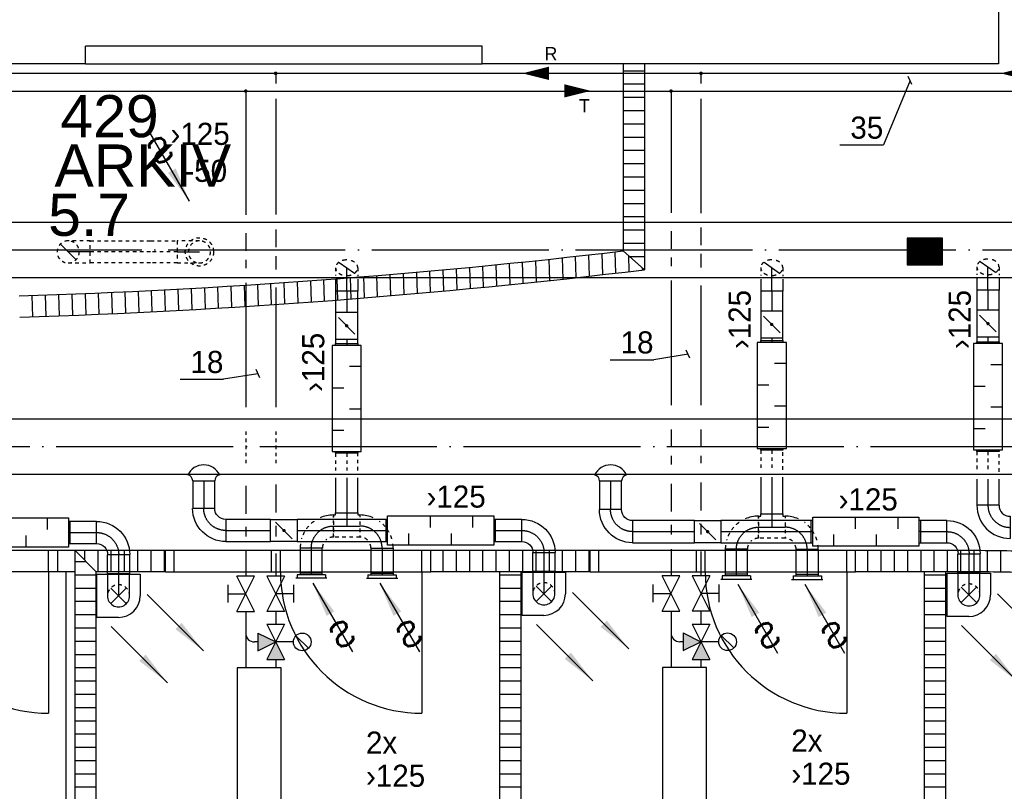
# Model space of a CAD drawing. Header units: millimetres. Extents: x 0 to 83130, y 0 to 53088.
# Tile 75 of 105: x 50433 to 55995, y 9501 to 13864. Entities that reach past the tile are written whole.
import ezdxf
from ezdxf.enums import TextEntityAlignment as Align

# ---------------------------------------------------------------- set-up
doc = ezdxf.new("R2010")
doc.units = ezdxf.units.MM
doc.header["$LTSCALE"] = 50
doc.header["$MEASUREMENT"] = 0
doc.header["$PDMODE"] = 1
for name, pattern in [('2V-CENT', [23, 20, -1.5, 0, -1.5]), ('DASHED_2', [3, 2, -1]), ('V-GOMD', [0.8, 0.4, -0.4]), ('V-KU', [2, 1, 1]), ('V-V', [2, 1, 1])]:
    doc.linetypes.add(name, pattern=pattern)
doc.layers.get('0').update_dxf_attribs({"linetype": 'CONTINUOUS'})
for name, color, linetype in [('20604A200D001$0$832 Rominfo', 7, 'CONTINUOUS'), ('20604A200D001$0$A12-HEL4', 251, 'CONTINUOUS'), ('20604A200D001$0$A24-HEL1', 251, 'CONTINUOUS'), ('20604A200D001$0$A24-HEL2', 251, 'CONTINUOUS'), ('20604A200D001$0$A24-HEL3', 251, 'CONTINUOUS'), ('20604A200D001$0$A24-SKR1', 251, 'CONTINUOUS'), ('V060-', 3, 'CONTINUOUS'), ('V070-', 3, 'CONTINUOUS'), ('V071-', 1, 'CONTINUOUS'), ('V110', 1, 'CONTINUOUS'), ('V110-', 6, 'CONTINUOUS'), ('V111-', 1, 'CONTINUOUS'), ('xref', 7, 'CONTINUOUS')]:
    doc.layers.add(name, color=color, linetype=linetype)
doc.styles.add('20604A200D001$0$Arial', font='arial.ttf', dxfattribs={"height": 238.125})
doc.styles.add('FISO', font='fiso')
doc.styles.add('ISO', font='ISO')
doc.styles.add('SIMPLEX', font='SIMPLEX')

# ---------------------------------------------------------------- blocks, each defined once
blk = doc.blocks.new('KSP_P', base_point=(16239.5, 22597.5))
at = {"color": 0, "linetype": 'ByBlock'}
for p, q in [((16240, 22598), (16239, 22598)), ((16239, 22598), (16239, 22597)), ((16240, 22597), (16240, 22598)), ((16239, 22597), (16240, 22597))]:
    blk.add_line(p, q, dxfattribs=at)
blk = doc.blocks.new('2SP_P', base_point=(16239.5, 22597.5))
for p in [(16239, 22597.5), (16240, 22597.5)]:
    blk.add_point(p)
at = {"color": 0, "linetype": 'ByBlock'}
blk.add_blockref('KSP_P', (16239.5, 22597.5), dxfattribs=at)
at = {"style": 'SIMPLEX', "flags": 3}
blk.add_attdef('0', (16239.5, 22597.5), '', height=1, dxfattribs=at)
blk = doc.blocks.new('CBOJ45_N', base_point=(16234.561, 22609))
at = {"color": 0, "linetype": 'ByBlock'}
blk.add_line((16233.5, 22609), (16234.561, 22609), dxfattribs=at)
blk = doc.blocks.new('FLCG45', base_point=(6, 3))
at = {"color": 1, "linetype": 'V-GOMD'}
blk.add_line((5.756, 2.654), (6.244, 3.346), dxfattribs=at)
blk = doc.blocks.new('SPJALL', base_point=(16229, 22594))
at = {"color": 1}
blk.add_line((16228.625, 22593.625), (16229.375, 22594.375), dxfattribs=at)
at = {"color": 1, "const_width": 0.075}
blk.add_lwpolyline([(16229, 22594.0375, -1), (16229, 22593.9625, -1), (16229, 22594.0375, -1)], format="xyb", dxfattribs=at)
blk = doc.blocks.new('C3A', base_point=(16246, 22590.5))
at = {"color": 0, "linetype": 'ByBlock'}
blk.add_line((16247, 22590.5), (16246, 22590.5), dxfattribs=at)
blk = doc.blocks.new('K3A', base_point=(16246, 22590.5))
at = {"color": 0, "linetype": 'ByBlock'}
for p, q in [((16246, 22591), (16247, 22591)), ((16247, 22591), (16247, 22590)), ((16247, 22590), (16246, 22590))]:
    blk.add_line(p, q, dxfattribs=at)
blk = doc.blocks.new('33A', base_point=(16246, 22590.5))
blk.add_point((16247, 22590.5))
at = {"color": 0, "linetype": 'ByBlock'}
blk.add_blockref('K3A', (16246, 22590.5), dxfattribs=at)
at = {"color": 1, "linetype": '2V-CENT'}
blk.add_blockref('C3A', (16246, 22590.5), dxfattribs=at)
at = {"style": 'SIMPLEX', "flags": 3}
blk.add_attdef('0', (16246, 22590.5), '', height=1, dxfattribs=at)
blk = doc.blocks.new('CBOJ90_PB', base_point=(86107, 31352))
at = {"color": 0, "linetype": 'ByBlock'}
blk.add_arc((86106, 31353), 1, 270, 360, dxfattribs=at)
blk = doc.blocks.new('KBOJ90_PB', base_point=(86107, 31352))
at = {"color": 0, "linetype": 'ByBlock'}
for p, q in [((86106.5, 31353), (86107.5, 31353)), ((86106, 31352.5), (86106, 31351.5))]:
    blk.add_line(p, q, dxfattribs=at)
for radius in [1.5, 0.5]:
    blk.add_arc((86106, 31353), radius, 270, 360, dxfattribs=at)
blk = doc.blocks.new('3BOJ90_PB', base_point=(86107, 31352))
for p in [(86107, 31353), (86106, 31352)]:
    blk.add_point(p)
at = {"color": 1, "linetype": '2V-CENT'}
blk.add_blockref('CBOJ90_PB', (86107, 31352), dxfattribs=at)
at = {"color": 0, "linetype": 'ByBlock'}
blk.add_blockref('KBOJ90_PB', (86107, 31352), dxfattribs=at)
at = {"style": 'ISO', "flags": 3}
blk.add_attdef('0', (86107, 31352), '', height=1, dxfattribs=at)
blk = doc.blocks.new('LD_P')
for p, q in [((-0.5, 0.5), (-0.5, -0.5)), ((0.5, 0.5), (-0.5, 0.5)), ((0.5, -0.5), (0.5, 0.5)), ((-0.5, -0.5), (0.5, -0.5))]:
    blk.add_line(p, q)
at = {"color": 1}
for p, q in [((-0.3, 0.5), (-0.3, 0.1)), ((0.1, 0.5), (0.1, 0.1)), ((-0.1, -0.5), (-0.1, -0.1)), ((0.3, -0.5), (0.3, -0.1))]:
    blk.add_line(p, q, dxfattribs=at)
blk = doc.blocks.new('V420', base_point=(455, 404.5))
blk.add_line((455, 404.5), (464, 404.5))
blk.add_solid([(455, 404.5), (459, 405), (459, 404)])
blk = doc.blocks.new('V421', base_point=(455.5, 404.5))
at = {"rotation": 180}
blk.add_blockref('V420', (464.5, 404.5), dxfattribs=at)
blk = doc.blocks.new('TLCG90', base_point=(0, 5))
at = {"color": 1, "linetype": 'V-GOMD'}
for p, q in [((-0.346, 5.346), (0.346, 4.654)), ((-0.346, 4.654), (0.346, 5.346))]:
    blk.add_line(p, q, dxfattribs=at)
blk = doc.blocks.new('CBOJ90_NB', base_point=(86107.402, 31352.24))
at = {"color": 0, "linetype": 'ByBlock'}
blk.add_line((86106.402, 31352.24), (86107.402, 31352.24), dxfattribs=at)
blk = doc.blocks.new('V422', base_point=(16230, 22585))
blk.add_blockref('V420', (16230, 22585))
at = {"style": 'SIMPLEX'}
blk.add_text('s', height=4, rotation=90, dxfattribs=at).set_placement((16238, 22585), align=Align.CENTER)
blk = doc.blocks.new('VAGG_P', base_point=(16250.5, 22586.5))
for p, q in [((16250, 22587.5), (16251, 22587.5)), ((16250, 22587.5), (16250, 22586.5)), ((16251, 22587.5), (16251, 22586.5))]:
    blk.add_line(p, q)
at = {"color": 6}
blk.add_line((16249.95, 22586.5), (16251.05, 22586.5), dxfattribs=at)
blk = doc.blocks.new('CTK_P', base_point=(16236.144, 22620.378))
at = {"color": 0, "linetype": 'ByBlock'}
for p, q in [((16236.144, 22620.978), (16236.144, 22620.378)), ((16235.544, 22620.378), (16236.744, 22620.378))]:
    blk.add_line(p, q, dxfattribs=at)
blk = doc.blocks.new('FLCG90', base_point=(0, 3))
at = {"color": 1, "linetype": 'V-GOMD'}
blk.add_line((-0.346, 2.654), (0.346, 3.346), dxfattribs=at)
blk = doc.blocks.new('*X123')
at = {"color": 0}
for p, q in [((52042, 22945), (52338, 23241)), ((52042, 22954), (52329, 23241)), ((52042, 22963), (52320, 23241)), ((52042, 22971), (52312, 23241)), ((52042, 22980), (52303, 23241)), ((52042, 22989), (52294, 23241)), ((52042, 22998), (52285, 23241)), ((52042, 23007), (52276, 23241)), ((52042, 23016), (52267, 23241)), ((52042, 23024), (52259, 23241)), ((52042, 23033), (52250, 23241)), ((52042, 23042), (52241, 23241)), ((52042, 23051), (52232, 23241)), ((52042, 23060), (52223, 23241)), ((52042, 23069), (52214, 23241)), ((52042, 23077), (52205, 23241)), ((52042, 23086), (52197, 23241)), ((52042, 23095), (52188, 23241)), ((52042, 23104), (52179, 23241)), ((52042, 23113), (52170, 23241)), ((52042, 23122), (52161, 23241)), ((52042, 23130), (52152, 23241)), ((52042, 23139), (52144, 23241)), ((52042, 23148), (52135, 23241)), ((52042, 23157), (52126, 23241)), ((52042, 23166), (52117, 23241)), ((52042, 23175), (52108, 23241)), ((52042, 23183), (52099, 23241)), ((52042, 23192), (52091, 23241)), ((52042, 23201), (52082, 23241)), ((52042, 23210), (52073, 23241)), ((52042, 23219), (52064, 23241)), ((52042, 23228), (52055, 23241)), ((52042, 23237), (52046, 23241)), ((52047, 22941), (52347, 23241)), ((52056, 22941), (52356, 23241)), ((52065, 22941), (52365, 23241)), ((52073, 22941), (52373, 23241)), ((52082, 22941), (52382, 23241)), ((52091, 22941), (52391, 23241)), ((52100, 22941), (52400, 23241)), ((52109, 22941), (52409, 23241)), ((52118, 22941), (52418, 23241)), ((52126, 22941), (52426, 23241)), ((52135, 22941), (52435, 23241)), ((52144, 22941), (52442, 23239)), ((52153, 22941), (52442, 23230)), ((52162, 22941), (52442, 23221)), ((52171, 22941), (52442, 23212)), ((52179, 22941), (52442, 23203)), ((52188, 22941), (52442, 23195)), ((52197, 22941), (52442, 23186)), ((52206, 22941), (52442, 23177)), ((52215, 22941), (52442, 23168)), ((52224, 22941), (52442, 23159)), ((52233, 22941), (52442, 23150)), ((52241, 22941), (52442, 23142)), ((52250, 22941), (52442, 23133)), ((52259, 22941), (52442, 23124)), ((52268, 22941), (52442, 23115)), ((52277, 22941), (52442, 23106)), ((52286, 22941), (52442, 23097)), ((52294, 22941), (52442, 23089)), ((52303, 22941), (52442, 23080)), ((52312, 22941), (52442, 23071)), ((52321, 22941), (52442, 23062)), ((52330, 22941), (52442, 23053)), ((52339, 22941), (52442, 23044)), ((52347, 22941), (52442, 23035)), ((52356, 22941), (52442, 23027)), ((52365, 22941), (52442, 23018)), ((52374, 22941), (52442, 23009)), ((52383, 22941), (52442, 23000)), ((52392, 22941), (52442, 22991)), ((52400, 22941), (52442, 22982)), ((52409, 22941), (52442, 22974)), ((52418, 22941), (52442, 22965)), ((52427, 22941), (52442, 22956)), ((52436, 22941), (52442, 22947))]:
    blk.add_line(p, q, dxfattribs=at)
blk = doc.blocks.new('20604A200D001')
at = {"layer": '20604A200D001$0$A12-HEL4', "color": 7}
for points in [[(71432.3, 14153), (71432.3, 11283)], [(68514.5, 11383), (66274.5, 11383)], [(66274.5, 11283), (66274.5, 11383)], [(68514.5, 11283), (68514.5, 11383)], [(66274.5, 11283), (64994.5, 11283)], [(71432.3, 11283), (68514.5, 11283)]]:
    blk.add_lwpolyline(points, dxfattribs=at)
at = {"layer": '20604A200D001$0$A24-HEL1', "color": 7}
for points in [[(66215, 8531.4), (58594.5, 8531.4)], [(66065, 8411.4), (66065, 8531.4)], [(66115, 8531.4), (66115, 8411.4)], [(67325, 8531.4), (66725, 8531.4)], [(66775, 8411.4), (66775, 8531.4)], [(68225, 8531.4), (67325, 8531.4)], [(67325, 8411.4), (67325, 8531.4)], [(67375, 8411.4), (67375, 8531.4)], [(68175, 8411.4), (68175, 8531.4)], [(69725, 8531.4), (69125, 8531.4)], [(69175, 8411.4), (69175, 8531.4)], [(70625, 8531.4), (69725, 8531.4)], [(69725, 8411.4), (69725, 8531.4)], [(69775, 8411.4), (69775, 8531.4)], [(70575, 8411.4), (70575, 8531.4)], [(66215, 8411.4), (58594.5, 8411.4)], [(66065, 8411.4), (66065, 7611.4)], [(66165, 4443), (66165, 8411.4)], [(66725, 8411.4), (67325, 8411.4)], [(67325, 8411.4), (68225, 8411.4)], [(68175, 8411.4), (68175, 7611.4)], [(69125, 8411.4), (69725, 8411.4)], [(69725, 8411.4), (70625, 8411.4)], [(70575, 8411.4), (70575, 7611.4)]]:
    blk.add_lwpolyline(points, dxfattribs=at)
for centre, start in [((66065, 8411.4), 180.0004), ((68174.9, 8411.4), 180), ((70575, 8411.4), 180)]:
    blk.add_arc(centre, 800, start, 270, dxfattribs=at)
at = {"layer": '20604A200D001$0$A24-HEL2', "color": 7}
for points in [[(69312.3, 11283), (69312.3, 10225.7)], [(69432.3, 11283), (69432.3, 10119.2)], [(66215, 4443), (66215, 8531.4)], [(66725, 8531.4), (66215, 8531.4)], [(66725, 8411.4), (66725, 8531.4)], [(68225, 8411.4), (68225, 8531.4)], [(69125, 8531.4), (68225, 8531.4)], [(69125, 8411.4), (69125, 8531.4)], [(71137.5, 8531.4), (70625, 8531.4)], [(70625, 8411.4), (70625, 8531.4)], [(66335, 4443), (66335, 8411.4)], [(66725, 8411.4), (66335, 8411.4)], [(69125, 8411.4), (68225, 8411.4)], [(68615, 4443), (68615, 8411.4)], [(68735, 4443), (68735, 8411.4)], [(71137.5, 8411.4), (70625, 8411.4)], [(71014.9, 4443), (71014.9, 8411.4)], [(71135, 4443), (71135, 8411.4)]]:
    blk.add_lwpolyline(points, dxfattribs=at)
for centre, radius, start, end in [((64638.5, 49883.5), 39932.3, 271.80782, 276.72155), ((64638.4, 49884.5), 40053.3, 271.80788, 276.87413), ((71187.1, -8064.5), 16596, 88.82492, 90.17125), ((71187.1, -8054.8), 16466.2, 88.82454, 90.17165)]:
    blk.add_arc(centre, radius, start, end, dxfattribs=at)
at = {"layer": '20604A200D001$0$A24-HEL3', "color": 7}
blk.add_lwpolyline([(66274.5, 11283), (68514.5, 11283)], dxfattribs=at)
at = {"layer": '20604A200D001$0$A24-SKR1', "color": 7}
for points in [[(69312.3, 11244.4), (69432.3, 11244.4)], [(69312.3, 11169.4), (69432.3, 11169.4)], [(69312.3, 11094.4), (69432.3, 11094.4)], [(69312.3, 11019.4), (69432.3, 11019.4)], [(69312.3, 10944.4), (69432.3, 10944.4)], [(69312.3, 10869.4), (69432.3, 10869.4)], [(69312.3, 10794.4), (69432.3, 10794.4)], [(69312.3, 10719.4), (69432.3, 10719.4)], [(69312.3, 10644.4), (69432.3, 10644.4)], [(69312.3, 10569.4), (69432.3, 10569.4)], [(69312.3, 10494.4), (69432.3, 10494.4)], [(69312.3, 10419.4), (69432.3, 10419.4)], [(69312.3, 10344.4), (69432.3, 10344.4)], [(69312.3, 10269.4), (69432.3, 10269.4)], [(68971.8, 10066.4), (68968, 10186.7)], [(69046.5, 10074.6), (69042.7, 10194.9)], [(69121.3, 10082.9), (69117.5, 10203.3)], [(69196.1, 10091.4), (69192.3, 10211.8)], [(69270.8, 10100.1), (69267, 10220.4)], [(69312.3, 10225.7), (69432.3, 10119.2)], [(69345.6, 10108.8), (69342.8, 10198.7)], [(69347.6, 10194.4), (69432.3, 10194.4)], [(68373.4, 10005.8), (68369.6, 10126)], [(68448.2, 10012.9), (68444.4, 10133.1)], [(68523, 10020.1), (68519.2, 10140.3)], [(68597.8, 10027.4), (68594, 10147.7)], [(68672.6, 10034.9), (68668.8, 10155.2)], [(68747.4, 10042.6), (68743.6, 10162.8)], [(68822.2, 10050.4), (68818.4, 10170.6)], [(68897, 10058.3), (68893.2, 10178.6)], [(69420.4, 10117.8), (69420, 10130.2)], [(67774.7, 9954.2), (67770.9, 10074.3)], [(67849.6, 9960.2), (67845.8, 10080.3)], [(67924.4, 9966.3), (67920.6, 10086.4)], [(67999.2, 9972.5), (67995.4, 10092.6)], [(68074.1, 9978.9), (68070.3, 10099)], [(68148.9, 9985.4), (68145.1, 10105.5)], [(68223.7, 9992.1), (68219.9, 10112.2)], [(68298.5, 9998.9), (68294.8, 10119)], [(66876.2, 9893.8), (66872.4, 10013.8)], [(66951.1, 9898.1), (66947.3, 10018.1)], [(67026, 9902.5), (67022.2, 10022.5)], [(67100.8, 9907), (67097.1, 10027)], [(67175.7, 9911.7), (67172, 10031.7)], [(67250.6, 9916.5), (67246.8, 10036.5)], [(67325.5, 9921.5), (67321.7, 10041.5)], [(67400.4, 9926.6), (67396.6, 10046.6)], [(67475.3, 9931.9), (67471.5, 10051.9)], [(67550.1, 9937.2), (67546.3, 10057.3)], [(67625, 9942.8), (67621.2, 10062.8)], [(67699.8, 9948.4), (67696.1, 10068.5)], [(65977, 9853.6), (65973.2, 9973.6)], [(66051.9, 9856.2), (66048.1, 9976.2)], [(66126.9, 9858.9), (66123.1, 9978.9)], [(66201.8, 9861.8), (66198, 9981.7)], [(66276.8, 9864.8), (66273, 9984.7)], [(66351.7, 9867.9), (66347.9, 9987.9)], [(66426.6, 9871.2), (66422.9, 9991.2)], [(66501.6, 9874.6), (66497.8, 9994.6)], [(66576.5, 9878.2), (66572.7, 9998.1)], [(66651.4, 9881.9), (66647.6, 10001.8)], [(66726.3, 9885.7), (66722.6, 10005.7)], [(66801.3, 9889.7), (66797.5, 10009.7)], [(66215, 8531.4), (66335, 8411.4)], [(66269.5, 8476.8), (66269.5, 8531.4)], [(66344.5, 8411.4), (66344.5, 8531.4)], [(66419.5, 8411.4), (66419.5, 8531.4)], [(66494.5, 8411.4), (66494.5, 8531.4)], [(66569.5, 8411.4), (66569.5, 8531.4)], [(66644.5, 8411.4), (66644.5, 8531.4)], [(66719.5, 8411.4), (66719.5, 8531.4)], [(68294.5, 8411.4), (68294.5, 8531.4)], [(68369.5, 8411.4), (68369.5, 8531.4)], [(68444.5, 8411.4), (68444.5, 8531.4)], [(68519.5, 8411.4), (68519.5, 8531.4)], [(68594.5, 8411.4), (68594.5, 8531.4)], [(68669.5, 8411.4), (68669.5, 8531.4)], [(68744.5, 8411.4), (68744.5, 8531.4)], [(68819.5, 8411.4), (68819.5, 8531.4)], [(68894.5, 8411.4), (68894.5, 8531.4)], [(68969.5, 8411.4), (68969.5, 8531.4)], [(69044.5, 8411.4), (69044.5, 8531.4)], [(69119.5, 8411.4), (69119.5, 8531.4)], [(70694.5, 8411.4), (70694.5, 8531.4)], [(70769.5, 8411.4), (70769.5, 8531.4)], [(70844.5, 8411.4), (70844.5, 8531.4)], [(70919.5, 8411.4), (70919.5, 8531.4)], [(70994.5, 8411.4), (70994.5, 8531.4)], [(71069.5, 8411.4), (71069.5, 8531.4)], [(71144.5, 8411.4), (71144.5, 8531.4)], [(71219.5, 8411.4), (71219.5, 8531.4)], [(71294.5, 8411.1), (71294.5, 8531.1)], [(71369.5, 8410.4), (71369.5, 8530.4)], [(71444.5, 8409.4), (71444.5, 8529.5)], [(66215, 8469.4), (66276.9, 8469.4)], [(66215, 8394.4), (66335, 8394.4)], [(68615, 8394.4), (68735, 8394.4)], [(71014.9, 8394.4), (71135, 8394.4)], [(66215, 8319.4), (66335, 8319.4)], [(68615, 8319.4), (68735, 8319.4)], [(71014.9, 8319.4), (71135, 8319.4)], [(66215, 8244.4), (66335, 8244.4)], [(68615, 8244.4), (68735, 8244.4)], [(71014.9, 8244.4), (71135, 8244.4)], [(66215, 8169.4), (66335, 8169.4)], [(68615, 8169.4), (68735, 8169.4)], [(71014.9, 8169.4), (71135, 8169.4)], [(66215, 8094.4), (66335, 8094.4)], [(68615, 8094.4), (68735, 8094.4)], [(71014.9, 8094.4), (71135, 8094.4)], [(66215, 8019.4), (66335, 8019.4)], [(68615, 8019.4), (68735, 8019.4)], [(71014.9, 8019.4), (71135, 8019.4)], [(66215, 7944.4), (66335, 7944.4)], [(68615, 7944.4), (68735, 7944.4)], [(71014.9, 7944.4), (71135, 7944.4)], [(66215, 7869.4), (66335, 7869.4)], [(68615, 7869.4), (68735, 7869.4)], [(71014.9, 7869.4), (71135, 7869.4)], [(66215, 7794.4), (66335, 7794.4)], [(68615, 7794.4), (68735, 7794.4)], [(71014.9, 7794.4), (71135, 7794.4)], [(66215, 7719.4), (66335, 7719.4)], [(68615, 7719.4), (68735, 7719.4)], [(71014.9, 7719.4), (71135, 7719.4)], [(66215, 7644.4), (66335, 7644.4)], [(68615, 7644.4), (68735, 7644.4)], [(71014.9, 7644.4), (71135, 7644.4)], [(66215, 7569.4), (66335, 7569.4)], [(68615, 7569.4), (68735, 7569.4)], [(71014.9, 7569.4), (71135, 7569.4)], [(66215, 7494.4), (66335, 7494.4)], [(68615, 7494.4), (68735, 7494.4)], [(71014.9, 7494.4), (71135, 7494.4)], [(66215, 7419.4), (66335, 7419.4)], [(68615, 7419.4), (68735, 7419.4)], [(71014.9, 7419.4), (71135, 7419.4)], [(66215, 7344.4), (66335, 7344.4)], [(68615, 7344.4), (68735, 7344.4)], [(71014.9, 7344.4), (71135, 7344.4)], [(66215, 7269.4), (66335, 7269.4)], [(68615, 7269.4), (68735, 7269.4)], [(71014.9, 7269.4), (71135, 7269.4)], [(66215, 7194.4), (66335, 7194.4)], [(68615, 7194.4), (68735, 7194.4)], [(71014.9, 7194.4), (71135, 7194.4)]]:
    blk.add_lwpolyline(points, dxfattribs=at)
at = {"layer": '20604A200D001$0$832 Rominfo', "color": 7, "style": '20604A200D001$0$Arial'}
for s, p in [('429', (66132.3, 10868.4)), ('ARKIV', (66098.7, 10589.5)), ('5.7', (66062.8, 10310.7))]:
    blk.add_text(s, height=238.12, dxfattribs=at).set_placement(p)

msp = doc.modelspace()

# ---------------------------------------------------------------- linework, layer by layer
at = {"layer": 'V060-', "linetype": 'Continuous'}
for p, q in [((39770.93, 12719.04), (56579.08, 12719.04)), ((56579.08, 12404.04), (39770.93, 12404.04)), ((52217.51, 12395.59), (52217.51, 12328.22)), ((52342.51, 12396.12), (52342.51, 12328.22)), ((54619.03, 12396.31), (54619.03, 12328.95)), ((54744.03, 12396.85), (54744.03, 12328.95)), ((55840.5, 12400.6), (55840.5, 12333.23)), ((55965.5, 12401.13), (55965.5, 12333.23)), ((52217.51, 12328.22), (52217.51, 12207.91)), ((52342.51, 12328.22), (52217.51, 12328.22)), ((52342.51, 12207.91), (52342.51, 12328.22)), ((54619.03, 12328.95), (54619.03, 12215.29)), ((54744.03, 12328.95), (54619.03, 12328.95)), ((54744.03, 12215.29), (54744.03, 12328.95)), ((55840.5, 12333.23), (55840.5, 12220.24)), ((55965.5, 12333.23), (55840.5, 12333.23)), ((55965.5, 12220.24), (55965.5, 12333.23)), ((52217.51, 12057.91), (52217.51, 12031.9)), ((52342.51, 12031.9), (52342.51, 12057.91)), ((54619.03, 12065.29), (54619.03, 12048.91)), ((54744.03, 12048.91), (54744.03, 12065.29)), ((55840.5, 12070.24), (55840.5, 12042.12)), ((55965.5, 12042.12), (55965.5, 12070.24)), ((44197.02, 11607.39, -216), (57913.18, 11607.39, -216)), ((57913.18, 11292.39, -216), (44197.02, 11292.39, -216)), ((51410.01, 11256.53), (51410.01, 11100.34)), ((51535.01, 11100.34), (51535.01, 11256.53)), ((52217.51, 11273.14), (52217.51, 11075.5)), ((52342.51, 11075.5), (52342.51, 11273.14)), ((53708.57, 11256.39), (53708.57, 11093.77)), ((53833.57, 11093.77), (53833.57, 11256.39)), ((54619.03, 11276.12), (54619.03, 11068.93)), ((54744.03, 11068.93), (54744.03, 11276.12)), ((55840.5, 11265.53), (55840.5, 11118)), ((55965.5, 11118), (55965.5, 11265.53)), ((50866.91, 11026.25), (50718.51, 11026.25)), ((51850.46, 11037.84), (51597.16, 11037.84)), ((52501.47, 11037.84), (52000.46, 11037.84)), ((53269.88, 11037.84), (53121.47, 11037.84)), ((54244.36, 11031.27), (53895.71, 11031.27)), ((54902.99, 11031.27), (54394.36, 11031.27)), ((55671.4, 11031.27), (55522.99, 11031.27)), ((51597.16, 10912.84), (51850.46, 10912.84)), ((52000.46, 10912.84), (52501.47, 10912.84)), ((53121.47, 10912.84), (53269.88, 10912.84)), ((53895.71, 10906.27), (54244.36, 10906.27)), ((54394.36, 10906.27), (54902.99, 10906.27)), ((55522.99, 10906.27), (55671.4, 10906.27)), ((50718.51, 10901.25), (50866.91, 10901.25)), ((52017.33, 10875.04), (52017.33, 10734.81)), ((52142.33, 10734.81), (52142.33, 10875.04)), ((52417.69, 10734.81), (52417.69, 10875.04)), ((52542.69, 10875.04), (52542.69, 10734.81)), ((53331.42, 10742.53), (53331.42, 10850.07)), ((53456.42, 10850.07), (53456.42, 10742.53)), ((54418.85, 10868.47), (54418.85, 10728.24)), ((54543.85, 10728.24), (54543.85, 10868.47)), ((54819.21, 10728.24), (54819.21, 10868.47)), ((54944.21, 10868.47), (54944.21, 10728.24)), ((50928.45, 10730.95), (50928.45, 10838.49)), ((51053.45, 10838.49), (51053.45, 10730.95)), ((55732.94, 10735.96), (55732.94, 10843.5)), ((55857.94, 10843.5), (55857.94, 10735.96)), ((53456.42, 10742.53), (53331.42, 10742.53)), ((53331.42, 10742.53), (53331.42, 10617.53)), ((53456.42, 10617.53), (53456.42, 10742.53)), ((50928.45, 10730.95), (50928.45, 10605.95)), ((51053.45, 10730.95), (50928.45, 10730.95)), ((51053.45, 10605.95), (51053.45, 10730.95)), ((55732.94, 10735.96), (55732.94, 10610.96)), ((55857.94, 10735.96), (55732.94, 10735.96)), ((55857.94, 10610.96), (55857.94, 10735.96))]:
    msp.add_line(p, q, dxfattribs=at)
at = {"layer": 'V060-', "linetype": 'V-GOMD'}
for p, q in [((50831.47, 12613.05), (50706.47, 12613.05)), ((50831.47, 12613.05), (51171.77, 12613.05)), ((50831.47, 12488.05), (50831.47, 12613.05)), ((51171.77, 12613.05), (51323.62, 12613.05)), ((51448.09, 12613.05), (51323.09, 12613.05)), ((51323.09, 12613.05), (51323.09, 12488.05)), ((50706.47, 12488.05), (50831.47, 12488.05)), ((51171.77, 12488.05), (50831.47, 12488.05)), ((51323.62, 12488.05), (51171.77, 12488.05)), ((51323.09, 12488.05), (51448.09, 12488.05))]:
    msp.add_line(p, q, dxfattribs=at)
at = {"layer": 'V060-', "color": 1, "linetype": '2V-CENT'}
for p, q in [((39770.93, 12561.54), (56579.08, 12561.54)), ((52280.01, 12328.22), (52280.01, 12207.91)), ((54681.53, 12328.95), (54681.53, 12215.29)), ((55903, 12333.23), (55903, 12220.24)), ((52280.01, 12057.91), (52280.01, 12031.9)), ((54681.53, 12065.29), (54681.53, 12048.91)), ((55903, 12070.24), (55903, 12042.12)), ((44888.73, 11449.89, -216), (57913.18, 11449.89, -216)), ((51472.51, 11256.53), (51472.51, 11100.34)), ((52280.01, 11273.14), (52280.01, 11075.5)), ((53771.07, 11256.39), (53771.07, 11093.77)), ((54681.53, 11276.12), (54681.53, 11068.93)), ((55903, 11265.53), (55903, 11118)), ((50718.51, 10963.75), (50866.91, 10963.75)), ((51597.16, 10975.34), (51850.46, 10975.34)), ((52000.46, 10975.34), (52501.47, 10975.34)), ((53121.47, 10975.34), (53269.88, 10975.34)), ((53895.71, 10968.77), (54244.36, 10968.77)), ((54394.36, 10968.77), (54902.99, 10968.77)), ((55522.99, 10968.77), (55671.4, 10968.77)), ((52079.83, 10875.04), (52079.83, 10734.81)), ((52480.19, 10875.04), (52480.19, 10734.81)), ((53393.92, 10850.07), (53393.92, 10742.53)), ((54481.35, 10868.47), (54481.35, 10728.24)), ((54881.71, 10868.47), (54881.71, 10728.24)), ((50990.95, 10838.49), (50990.95, 10730.95)), ((55795.44, 10843.5), (55795.44, 10735.96))]:
    msp.add_line(p, q, dxfattribs=at)
at = {"layer": 'V060-', "color": 1, "linetype": 'V-GOMD'}
for p, q in [((51171.77, 12550.55), (50831.47, 12550.55)), ((51323.62, 12550.55), (51171.77, 12550.55)), ((54619.03, 12461.53), (54619.03, 12417.19)), ((54744.03, 12461.53), (54744.03, 12413.98)), ((55840.5, 12465.81), (55840.5, 12421.47)), ((55965.5, 12465.81), (55965.5, 12418.26)), ((52217.51, 12460.8), (52217.51, 12416.46)), ((52342.51, 12460.8), (52342.51, 12413.25)), ((52217.51, 11411.9), (52217.51, 11315.16)), ((52280.01, 11411.9), (52280.01, 11315.16)), ((52342.51, 11315.16), (52342.51, 11411.9)), ((54619.03, 11428.91), (54619.03, 11318.14)), ((54681.53, 11428.91), (54681.53, 11318.14)), ((54744.03, 11318.14), (54744.03, 11428.91)), ((55840.5, 11422.12), (55840.5, 11307.55)), ((55903, 11422.12), (55903, 11307.55)), ((55965.5, 11307.55), (55965.5, 11422.12)), ((52205.01, 10938), (52205.01, 11031.65)), ((52205.01, 11026.45), (52205.01, 10938)), ((52355.01, 11026.45), (52355.01, 10938)), ((54606.53, 10931.43), (54606.53, 11025.08)), ((54606.53, 11019.88), (54606.53, 10931.43)), ((54756.53, 11019.88), (54756.53, 10931.43)), ((52355.01, 10938), (52205.01, 10938)), ((54756.53, 10931.43), (54606.53, 10931.43))]:
    msp.add_line(p, q, dxfattribs=at)
at = {"layer": 'V060-'}
for p, q in [((51410.01, 11256.53), (51535.01, 11256.53)), ((53708.57, 11256.39), (53833.57, 11256.39))]:
    msp.add_line(p, q, dxfattribs=at)
at = {"layer": 'V060-', "linetype": 'ByBlock'}
for p, q in [((52217.51, 11063), (52217.51, 11075.5)), ((52217.51, 11075.5), (52342.51, 11075.5)), ((52342.51, 11075.5), (52342.51, 11063)), ((52205.01, 11063), (52205.01, 11050.72)), ((52205.01, 11048.98), (52205.01, 11063)), ((52205.01, 11063), (52217.51, 11063)), ((52342.51, 11063), (52355.01, 11063)), ((52355.01, 11063), (52355.01, 11050.72)), ((54606.53, 11056.43), (54619.03, 11056.43)), ((54606.53, 11042.41), (54606.53, 11056.43)), ((54606.53, 11056.43), (54606.53, 11044.15)), ((54619.03, 11068.93), (54744.03, 11068.93)), ((54619.03, 11056.43), (54619.03, 11068.93)), ((54744.03, 11068.93), (54744.03, 11056.43)), ((54744.03, 11056.43), (54756.53, 11056.43)), ((54756.53, 11056.43), (54756.53, 11044.15)), ((52142.51, 10875.5), (52017.51, 10875.5)), ((52417.51, 10875.5), (52542.51, 10875.5)), ((54544.03, 10868.93), (54419.03, 10868.93)), ((54819.03, 10868.93), (54944.03, 10868.93))]:
    msp.add_line(p, q, dxfattribs=at)
at = {"layer": 'V060-'}
msp.add_lwpolyline([(55446.39, 12478.25), (55646.39, 12478.25), (55646.39, 12628.25), (55446.39, 12628.25)], close=True, dxfattribs=at)
at = {"layer": 'V060-', "linetype": 'V-GOMD'}
for centre, start, end in [((50706.47, 12550.56), 89.99993, 269.99993), ((50706.47, 12550.56), 269.99993, 449.99993), ((51448.09, 12550.55), 89.99993, 269.99993), ((51448.09, 12550.55), 269.99993, 449.99993), ((50990.95, 10605.95), 359.99993, 539.99993), ((53393.92, 10617.53), 359.99993, 539.99993), ((55795.44, 10610.96), 359.99993, 539.99993)]:
    msp.add_arc(centre, 62.5, start, end, dxfattribs=at)
at = {"layer": 'V060-', "color": 1, "linetype": '2V-CENT'}
for centre, radius, start, end in [((52264.02, 12452.16), 48.86, 125.26439, 149.63881), ((52280.01, 12416.91), 88.09, 90, 106.32495), ((52286.33, 12438.49), 65.6, 54.73561, 73.67505), ((52310.75, 12460.8), 31.76, 0, 30.36119), ((54650.78, 12461.53), 31.76, 180, 210.36119), ((54665.54, 12452.88), 48.86, 125.26439, 149.63881), ((54681.53, 12417.64), 88.09, 90, 106.32495), ((54687.85, 12439.22), 65.6, 54.73561, 73.67505), ((54712.27, 12461.53), 31.76, 0, 30.36119), ((55872.26, 12465.81), 31.76, 180, 210.36119), ((55887.02, 12457.17), 48.86, 125.26439, 149.63881), ((55903, 12421.92), 88.09, 90, 106.32495), ((55909.32, 12443.5), 65.6, 54.73561, 73.67505), ((55933.74, 12465.81), 31.76, 0, 30.36119), ((52249.26, 12460.8), 31.76, 180, 210.36119), ((52273.69, 12483.12), 65.6, 234.73561, 253.67505), ((52280.01, 12504.7), 88.09, 270, 286.32495), ((52294.02, 12472.24), 52.27, 305.26439, 329.63881), ((54675.21, 12483.84), 65.6, 234.73561, 253.67505), ((54681.53, 12505.42), 88.09, 270, 286.32495), ((54695.54, 12472.96), 52.27, 305.26439, 329.63881), ((55896.68, 12488.12), 65.6, 234.73561, 253.67505), ((55903, 12509.71), 88.09, 270, 286.32495), ((55917.01, 12477.24), 52.27, 305.26439, 329.63881)]:
    msp.add_arc(centre, radius, start, end, dxfattribs=at)
at = {"layer": 'V060-'}
for centre, radius, start, end in [((51472.51, 11246.13), 100.23, 25.59902, 154.40098), ((53771.07, 11245.99), 100.23, 25.59902, 154.40098), ((51376.08, 11256.04), 33.94, 0.83699, 79.74927), ((51568.95, 11256.04), 33.94, 100.25073, 179.16301), ((53674.64, 11255.9), 33.94, 0.83699, 79.74927), ((53867.5, 11255.9), 33.94, 100.25073, 179.16301)]:
    msp.add_arc(centre, radius, start, end, dxfattribs=at)
at = {"layer": 'V060-', "color": 1, "linetype": 'V-GOMD'}
for centre, radius, start, end in [((52205.01, 10875.5), 187.5, 125.91023, 163.87729), ((52355.01, 10875.5), 187.5, 16.12271, 54.08977), ((54606.53, 10868.93), 187.5, 125.91023, 163.87729), ((54756.53, 10868.93), 187.5, 16.12271, 54.08977), ((52205.01, 10875.5), 62.5, 90, 133.42401), ((52355.01, 10875.5), 62.5, 46.57599, 90), ((54606.53, 10868.93), 62.5, 90, 133.42401), ((54756.53, 10868.93), 62.5, 46.57599, 90)]:
    msp.add_arc(centre, radius, start, end, dxfattribs=at)
at = {"layer": 'V060-', "linetype": 'ByBlock'}
for centre, radius, start, end in [((52205.01, 10875.5), 187.5, 90, 113.70209), ((52355.01, 10875.5), 187.5, 66.29791, 90), ((54606.53, 10868.93), 187.5, 90, 113.70209), ((54756.53, 10868.93), 187.5, 66.29791, 90), ((52205.01, 10875.5), 187.5, 172.54565, 180), ((52205.01, 10875.5), 62.5, 158.15705, 180), ((52355.01, 10875.5), 62.5, 0, 21.84295), ((52355.01, 10875.5), 187.5, 0, 7.45435), ((54606.53, 10868.93), 187.5, 172.54565, 180), ((54606.53, 10868.93), 62.5, 158.15705, 180), ((54756.53, 10868.93), 62.5, 0, 21.84295), ((54756.53, 10868.93), 187.5, 0, 7.45435)]:
    msp.add_arc(centre, radius, start, end, dxfattribs=at)
at = {"layer": 'V060-', "linetype": 'Continuous'}
for centre in [(50990.95, 10605.95), (53393.92, 10617.53), (55795.44, 10610.96)]:
    msp.add_arc(centre, 62.5, 179.99993, 359.99993, dxfattribs=at)
at = {"layer": 'V070-'}
for p, q in [((53270.92, 10740.53), (53515.92, 10740.53)), ((53270.92, 10495.53), (53270.92, 10740.53)), ((53515.92, 10740.53), (53515.92, 10617.53)), ((50867.95, 10483.95), (50867.95, 10728.95)), ((50867.95, 10728.95), (51112.95, 10728.95)), ((51112.95, 10728.95), (51112.95, 10605.95)), ((55672.44, 10488.96), (55672.44, 10733.96)), ((55672.44, 10733.96), (55917.44, 10733.96)), ((55917.44, 10733.96), (55917.44, 10610.96)), ((50990.95, 10483.95), (50867.95, 10483.95)), ((53393.92, 10495.53), (53270.92, 10495.53)), ((55795.44, 10488.96), (55672.44, 10488.96))]:
    msp.add_line(p, q, dxfattribs=at)
at = {"layer": 'V070-', "linetype": 'V-GOMD'}
msp.add_circle((51448.09, 12550.55), 80, dxfattribs=at)
at = {"layer": 'V070-'}
for centre in [(50990.95, 10605.95), (53393.92, 10617.53), (55795.44, 10610.96)]:
    msp.add_arc(centre, 122, 270, 360, dxfattribs=at)
at = {"layer": 'V110'}
for points in [[(51660.74, 10198.79), (51660.74, 7198.79), (51910.74, 7198.79), (51910.74, 10198.79)], [(54063.71, 10200.19), (54063.71, 7200.19), (54313.71, 7200.19), (54313.71, 10200.19)]]:
    msp.add_lwpolyline(points, close=True, dxfattribs=at)
at = {"layer": 'V110-', "linetype": 'V-KU'}
for p, q in [((40753.19, 13560.2), (56703.61, 13560.2)), ((51878.81, 13560.2), (51878.81, 13503.33)), ((54281.78, 13560.2), (54281.78, 13503.33)), ((40558.5, 13459.58), (56703.09, 13459.58)), ((51709.51, 13459.58), (51709.51, 12759.18)), ((51878.81, 13415.83), (51878.81, 12761.83)), ((54112.48, 13459.58), (54112.48, 12770.76)), ((54281.78, 13415.83), (54281.78, 12768.86)), ((51709.51, 12376.3), (51709.51, 11672.08)), ((54112.48, 12387.89), (54112.48, 11683.67)), ((54281.78, 12360.54), (54281.78, 11683.67)), ((51878.81, 12348.95), (51878.81, 11672.08)), ((54112.48, 11239.25), (54112.48, 11082)), ((54281.78, 11246.09), (54281.78, 11088.84)), ((51709.51, 11227.67), (51709.51, 11070.42)), ((51878.81, 11234.51), (51878.81, 11077.25)), ((51709.51, 10995.21), (51709.51, 10940.51)), ((51878.81, 11002.04), (51878.81, 10940.51)), ((54112.48, 11006.79), (54112.48, 10952.1)), ((54281.78, 11013.63), (54281.78, 10952.1)), ((51709.51, 10858.47), (51709.51, 10717.82)), ((54112.48, 10870.05), (54112.48, 10719.22)), ((54281.78, 10856.38), (54281.78, 10719.22)), ((51878.81, 10844.79), (51878.81, 10717.82)), ((51709.51, 10517.82), (51709.51, 10198.79)), ((51878.81, 10517.82), (51878.81, 10444.95)), ((54112.48, 10519.22), (54112.48, 10200.19)), ((54281.78, 10519.22), (54281.78, 10446.34)), ((51878.81, 10244.95), (51878.81, 10198.79)), ((54281.78, 10246.34), (54281.78, 10200.19))]:
    msp.add_line(p, q, dxfattribs=at)
at = {"layer": 'V110-', "linetype": 'DASHED_2'}
for p, q in [((54281.78, 12688.72), (54281.78, 12463.09)), ((51709.51, 12656.62), (51709.51, 12458.34)), ((51878.81, 12677.13), (51878.81, 12451.51)), ((54112.48, 12668.21), (54112.48, 12469.93)), ((54112.48, 11546.92), (54112.48, 11348.65)), ((54281.78, 11546.92), (54281.78, 11355.49))]:
    msp.add_line(p, q, dxfattribs=at)
at = {"layer": 'V110-', "linetype": 'V-GOMD'}
for p, q in [((51709.51, 11535.34), (51709.51, 11337.06)), ((51878.81, 11535.34), (51878.81, 11343.9))]:
    msp.add_line(p, q, dxfattribs=at)
at = {"layer": 'V110-', "color": 1}
for p, q in [((51659.51, 10517.82), (51759.51, 10717.82)), ((51759.51, 10517.82), (51659.51, 10717.82)), ((51759.51, 10717.82), (51659.51, 10717.82)), ((51928.81, 10717.82), (51828.81, 10517.82)), ((51828.81, 10717.82), (51928.81, 10517.82)), ((51928.81, 10717.82), (51828.81, 10717.82)), ((54162.48, 10719.22), (54062.48, 10719.22)), ((54162.48, 10519.22), (54062.48, 10719.22)), ((54062.48, 10519.22), (54162.48, 10719.22)), ((54331.78, 10719.22), (54231.78, 10719.22)), ((54231.78, 10719.22), (54331.78, 10519.22)), ((54331.78, 10719.22), (54231.78, 10519.22)), ((51609.51, 10567.82), (51609.51, 10667.82)), ((51978.81, 10667.82), (51978.81, 10567.82)), ((54012.48, 10569.22), (54012.48, 10669.22)), ((54381.78, 10669.22), (54381.78, 10569.22)), ((51609.51, 10617.82), (51709.51, 10617.82)), ((51978.81, 10617.82), (51878.81, 10617.82)), ((54012.48, 10619.22), (54112.48, 10619.22)), ((54381.78, 10619.22), (54281.78, 10619.22)), ((51659.51, 10517.82), (51759.51, 10517.82)), ((51928.81, 10517.82), (51828.81, 10517.82)), ((54062.48, 10519.22), (54162.48, 10519.22)), ((54331.78, 10519.22), (54231.78, 10519.22)), ((51828.81, 10444.95), (51928.81, 10444.95)), ((51928.81, 10444.95), (51828.81, 10244.95)), ((51828.81, 10444.95), (51928.81, 10244.95)), ((54231.78, 10446.34), (54331.78, 10246.34)), ((54331.78, 10446.34), (54231.78, 10246.34)), ((54231.78, 10446.34), (54331.78, 10446.34)), ((51778.81, 10394.95), (51878.81, 10344.95)), ((51778.81, 10394.95), (51778.81, 10294.95)), ((51993.46, 10380.3), (52064.17, 10309.59)), ((54181.78, 10396.34), (54181.78, 10296.34)), ((54181.78, 10396.34), (54281.78, 10346.34)), ((54396.42, 10381.7), (54467.13, 10310.99)), ((51778.81, 10294.95), (51878.81, 10344.95)), ((51978.81, 10344.95), (51878.81, 10344.95)), ((54181.78, 10296.34), (54281.78, 10346.34)), ((54381.78, 10346.34), (54281.78, 10346.34)), ((51828.81, 10244.95), (51928.81, 10244.95)), ((54231.78, 10246.34), (54331.78, 10246.34))]:
    msp.add_line(p, q, dxfattribs=at)
at = {"layer": 'V110-', "linetype": 'V-V'}
for p, q in [((51778.81, 10344.95), (51759.51, 10344.95)), ((54181.78, 10346.34), (54162.48, 10346.34))]:
    msp.add_line(p, q, dxfattribs=at)
at = {"layer": 'V110-'}
for points in [[(53273.03, 13560.19, 0, 75, 0), (53423.03, 13560.19, 75, 75, 0)], [(55974.72, 13560.19, 0, 75, 0), (56124.72, 13560.19, 75, 75, 0)], [(53659.31, 13460.94, 0, 75, 0), (53509.31, 13460.94, 75, 75, 0)]]:
    msp.add_lwpolyline(points, format="xyseb", dxfattribs=at)
at = {"layer": 'V110-', "const_width": 10}
for points in [[(51873.81, 13560.2, 1), (51883.81, 13560.2, 1)], [(54276.78, 13560.2, 1), (54286.78, 13560.2, 1)], [(51704.51, 13459.58, 1), (51714.51, 13459.58, 1)], [(54107.48, 13459.58, 1), (54117.48, 13459.58, 1)]]:
    msp.add_lwpolyline(points, format="xyb", close=True, dxfattribs=at)
at = {"layer": 'V110-', "color": 1}
for centre in [(52028.81, 10344.95), (54431.78, 10346.34)]:
    msp.add_circle(centre, 50, dxfattribs=at)
at = {"layer": 'V110-', "linetype": 'V-V'}
for centre in [(51759.51, 10394.95), (54162.48, 10396.34)]:
    msp.add_arc(centre, 50, 180, 270, dxfattribs=at)
at = {"layer": 'V110-'}
for points in [[(51778.81, 10394.95), (51778.81, 10294.95), (51878.81, 10344.95)], [(54181.78, 10396.34), (54181.78, 10296.34), (54281.78, 10346.34)], [(51828.81, 10244.95), (51928.81, 10244.95), (51878.81, 10344.95)], [(54231.78, 10246.34), (54331.78, 10246.34), (54281.78, 10346.34)]]:
    msp.add_solid(points, dxfattribs=at)
at = {"layer": 'V111-'}
for p, q in [((55462.67, 13519.81), (55312.86, 13155.4)), ((55472.77, 13496.94), (55452.57, 13542.68)), ((55066.53, 13155.4), (55312.86, 13155.4)), ((54208.75, 11972.35), (54014.93, 11940.94)), ((54218.85, 11949.48), (54198.66, 11995.22)), ((53768.61, 11940.94), (54014.93, 11940.94)), ((51778.6, 11861.95), (51584.78, 11830.53)), ((51788.7, 11839.08), (51768.5, 11884.82)), ((51338.45, 11830.53), (51584.78, 11830.53))]:
    msp.add_line(p, q, dxfattribs=at)

# ---------------------------------------------------------------- block references
at = {"layer": 'V060-', "xscale": 0.5, "yscale": 0.5, "zscale": 0.5}
msp.add_blockref('*X123', (29425.25, 1007.94), dxfattribs=at)
at = {"layer": 'V060-'}
for name, p, xscale, yscale, zscale, rotation in [('FLCG90', (50706.47, 12550.55), 125, 125, 125, 270), ('FLCG45', (52280.01, 12460.8), 125, 125, 125, 270), ('FLCG45', (54681.53, 12461.53), 125, 125, 125, 270), ('FLCG45', (55903, 12465.81), 125, 125, 125, 270), ('SPJALL', (54681.53, 12140.29), 125, 125, 125, 270), ('SPJALL', (55903, 12145.24), 125, 125, 125, 270), ('SPJALL', (52280.01, 12132.91), 125, 125, 125, 270), ('LD_P', (52280.01, 11721.9), 600, 165, 600, 270), ('LD_P', (54681.53, 11738.91), 600, 165, 600, 269.999999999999), ('LD_P', (55903, 11732.12), 600, 165, 600, 269.999999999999), ('LD_P', (50408.51, 10963.75), -600, 165, 600, 180), ('SPJALL', (51925.46, 10975.34), -125.000000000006, 125.000000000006, 125.000000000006, 180), ('LD_P', (52811.47, 10975.34), -600, 165, 600, 180), ('SPJALL', (54319.36, 10968.77), -125.000000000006, 125.000000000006, 125.000000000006, 180), ('LD_P', (55212.99, 10968.77), -600, 165, 600, 180), ('TLCG90', (50990.95, 10605.95), 125, 125, 125, 270), ('TLCG90', (53393.92, 10617.53), 125, 125, 125, 270), ('TLCG90', (55795.44, 10610.96), 125, 125, 125, 270)]:
    msp.add_blockref(name, p, dxfattribs=dict(at, xscale=xscale, yscale=yscale, zscale=zscale, rotation=rotation))
at = {"layer": 'V060-', "color": 1, "linetype": 'V-GOMD', "xscale": 125, "yscale": 125, "zscale": 125}
for name, p, rotation in [('CBOJ90_NB', (50706.47, 12550.55), 180), ('CBOJ45_N', (54681.53, 12461.53), 90), ('CBOJ45_N', (55903, 12465.81), 90), ('CBOJ45_N', (52280.01, 12460.8), 90)]:
    msp.add_blockref(name, p, dxfattribs=dict(at, rotation=rotation))
msp.add_blockref('CBOJ90_NB', (51448.09, 12550.55), dxfattribs=at)
at = {"layer": 'V060-', "linetype": 'Continuous'}
for name, p, xscale, yscale, zscale, rotation in [('2SP_P', (52280.01, 12132.91), 150, 125, 150, 270), ('2SP_P', (54681.53, 12140.29), 150, 125, 150, 270), ('2SP_P', (55903, 12145.24), 150, 125, 150, 270), ('33A', (52280.01, 12021.9), 10, 125, 10, 90), ('33A', (54681.53, 12038.91), 10, 125, 10, 89.99999999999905), ('33A', (55903, 12032.12), 10, 125, 10, 89.99999999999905), ('33A', (52280.01, 11421.9), 10, 125, 10, 270), ('33A', (54681.53, 11438.91), 10, 125, 10, 269.999999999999), ('33A', (55903, 11432.12), 10, 125, 10, 269.999999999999), ('3BOJ90_PB', (55903, 10993), 125, 125, 125, 270), ('33A', (50708.51, 10963.75), -10, 125.000000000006, 10, 180), ('3BOJ90_PB', (50991.91, 10963.75), -125, 125, 125, 180), ('2SP_P', (51925.46, 10975.34), -150, 125.000000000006, 150, 180), ('33A', (53111.47, 10975.34), -10, 125.000000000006, 10, 180), ('3BOJ90_PB', (53394.88, 10975.34), -125, 125, 125, 180), ('2SP_P', (54319.36, 10968.77), -150, 125.000000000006, 150, 180), ('33A', (55512.99, 10968.77), -10, 125.000000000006, 10, 180), ('3BOJ90_PB', (55796.4, 10968.77), -125, 125, 125, 180)]:
    msp.add_blockref(name, p, dxfattribs=dict(at, xscale=xscale, yscale=yscale, zscale=zscale, rotation=rotation))
at = {"layer": 'V060-', "linetype": 'Continuous', "yscale": 125.000000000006}
for name, p, xscale, zscale in [('3BOJ90_PB', (51472.16, 10975.34), -125.000000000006, 125.000000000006), ('3BOJ90_PB', (53770.71, 10968.77), -125.000000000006, 125.000000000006), ('33A', (52511.47, 10975.34), -10, 10), ('33A', (54912.99, 10968.77), -10, 10)]:
    msp.add_blockref(name, p, dxfattribs=dict(at, xscale=xscale, zscale=zscale))
at = {"layer": 'V060-', "color": 1, "linetype": '2V-CENT', "xscale": 125.000000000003, "yscale": 125.000000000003, "zscale": 125.000000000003}
for p in [(52280.01, 11000.5), (54681.53, 10993.93)]:
    msp.add_blockref('CTK_P', p, dxfattribs=at)
at = {"layer": 'V060-', "color": 1, "linetype": '2V-CENT', "yscale": 125, "zscale": 125}
for name, p, xscale, rotation in [('CBOJ90_PB', (52080.01, 11000.5), -125, 270), ('CBOJ90_PB', (52480.01, 11000.5), 125, 90), ('CBOJ90_PB', (54481.53, 10993.93), -125, 270), ('CBOJ90_PB', (54881.53, 10993.93), 125, 90), ('CBOJ90_NB', (53393.92, 10617.53), 125, 270), ('CBOJ90_NB', (50990.95, 10605.95), 125, 270), ('CBOJ90_NB', (55795.44, 10610.96), 125, 270)]:
    msp.add_blockref(name, p, dxfattribs=dict(at, xscale=xscale, rotation=rotation))
at = {"layer": 'V070-', "yscale": 50, "zscale": 50}
for name, p, xscale, rotation in [('V422', (51392.37, 12836.66), -50, 300.0000000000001), ('V422', (52088.1, 10678.37), -50, 120), ('V422', (52466.35, 10678.37), -50, 120), ('V422', (54489.62, 10671.8), -50, 120), ('V422', (54867.87, 10671.8), -50, 120), ('V421', (51152.81, 10612.66), 50, 315), ('V421', (53555.78, 10624.25), 50, 315), ('V421', (55957.29, 10617.68), 50, 315), ('V421', (53352.47, 10443.87), 50, 315), ('V421', (50949.51, 10432.28), 50, 315), ('V421', (55753.99, 10437.3), 50, 315)]:
    msp.add_blockref(name, p, dxfattribs=dict(at, xscale=xscale, rotation=rotation))
at = {"layer": 'V070-', "yscale": 20, "zscale": 160}
for p, xscale in [((52079.83, 10704.81), -160), ((52480.19, 10704.81), 160), ((54481.35, 10698.24), -160), ((54881.71, 10698.24), 160)]:
    msp.add_blockref('VAGG_P', p, dxfattribs=dict(at, xscale=xscale))
at = {"layer": 'V070-', "linetype": 'Continuous', "yscale": 125, "zscale": 10}
for p, xscale, rotation in [((52079.83, 10724.81), -10, 270), ((52480.19, 10724.81), 10, 90), ((54481.35, 10718.24), -10, 270), ((54881.71, 10718.24), 10, 90)]:
    msp.add_blockref('33A', p, dxfattribs=dict(at, xscale=xscale, rotation=rotation))
at = {"layer": 'xref'}
msp.add_blockref('20604A200D001', (-15469.5, 2330.58), dxfattribs=at)

# ---------------------------------------------------------------- texts
at = {"layer": 'V071-', "color": 1, "style": 'FISO'}
for s, p in [('›125', (51284.76, 13155.55)), ('-50', (51362.66, 12946.42)), ('›125', (52731, 11104.71)), ('›125', (55059.21, 11088.55)), ('2x', (54791.91, 9725.06)), ('2x', (52388.94, 9713.48)), ('›125', (52388.94, 9525.98)), ('›125', (54791.91, 9537.56))]:
    msp.add_text(s, height=125, dxfattribs=at).set_placement(p)
for p in [(54562.38, 12000.94), (55806.23, 12000.94), (52153.33, 11758.54)]:
    msp.add_text('›125', height=125, rotation=90, dxfattribs=at).set_placement(p)
at = {"layer": 'V111-', "color": 1, "style": 'FISO'}
for s, height, p in [('R', 75, (53397.58, 13634)), ('T', 75, (53592.6, 13339.79)), ('35', 125, (55125.52, 13190.7)), ('18', 125, (53827.6, 11976.23)), ('18', 125, (51397.44, 11865.83))]:
    msp.add_text(s, height=height, dxfattribs=at).set_placement(p)

doc.saveas('drawing.dxf')
